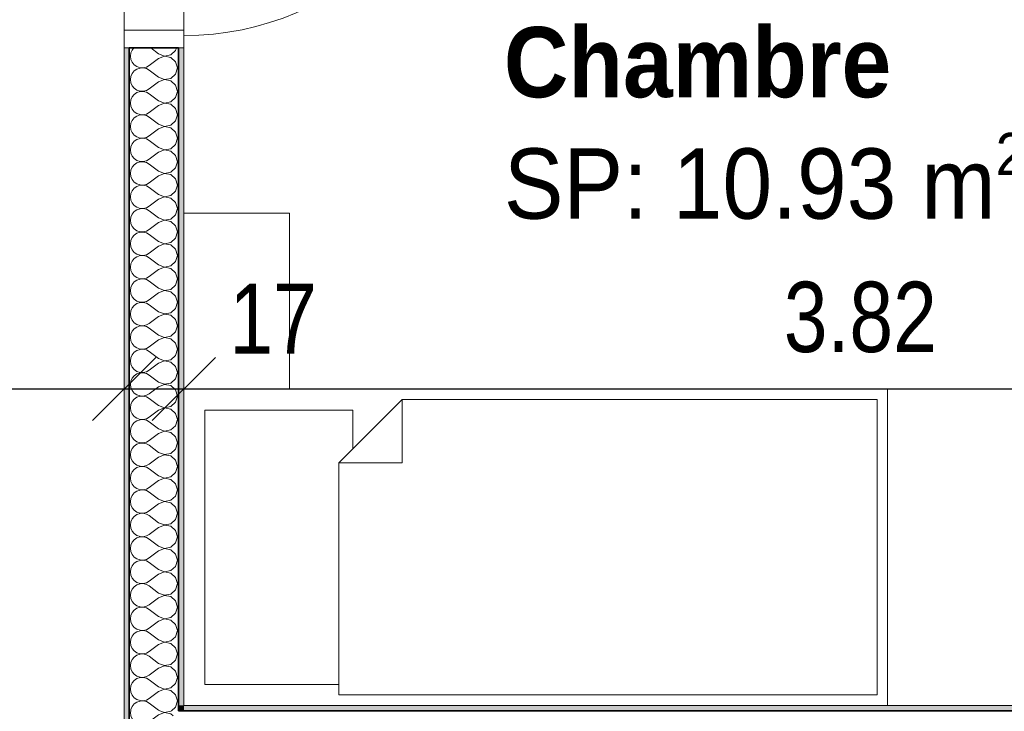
# Model space of a CAD drawing. Header units: centimetres. Extents: x -7.1 to 26.5, y -14.7 to 18.1.
# Tile 124 of 186: x 18.3 to 21.1, y 3.7 to 5.7. Entities that reach past the tile are written whole.
import ezdxf

# ---------------------------------------------------------------- set-up
doc = ezdxf.new("R2010")
doc.units = ezdxf.units.CM
doc.header["$LTSCALE"] = 10
doc.header["$PDMODE"] = 65
doc.linetypes.add('AUSGEZOGEN', pattern=[0])
for name, color, linetype in [('XR$1$010 Portes', 7, 'Continuous'), ('XR$1$015 Murs intérieurs', 7, 'Continuous'), ('XR$1$015 Murs intérieurs – Lignes de séparation des couches', 7, 'Continuous'), ('XR$1$065 Mobilier installé', 7, 'Continuous'), ('XR$1$080 Définition des locaux – Contour', 7, 'Continuous'), ('XR$2$080 Définition des locaux – Texte', 7, 'Continuous'), ('XR$2$105 Cotations100', 7, 'Continuous'), ('XR$3$015 Murs intérieurs – Hachures des composants', 7, 'Continuous')]:
    doc.layers.add(name, color=color, linetype=linetype)
doc.styles.add('ARIAL', font='arial.ttf')
doc.dimstyles.new('DIMSTYLE_3', dxfattribs={"dimtxt": 0.2, "dimasz": 0.3, "dimexe": 0, "dimexo": 0, "dimgap": 0.1, "dimtad": 2, "dimrnd": 0.005, "dimzin": 4, "dimdsep": 46, "dimtxsty": 'ARIAL', "dimblk1": 'ALL_ML_STRICH', "dimblk2": 'ALL_ML_STRICH', "dimsah": 1, "dimcen": 0, "dimclrd": 7, "dimclre": 7, "dimclrt": 7, "dimadec": 0, "dimazin": 0, "dimtfac": 1, "dimtdec": 0, "dimtix": 1, "dimtmove": 2, "dimatfit": 3, "dimfxl": 0, "dimtzin": 0, "dimlwd": 0, "dimlwe": 18, "dimarcsym": 0})
doc.dimstyles.new('DIMSTYLE_7', dxfattribs={"dimtxt": 0.2, "dimasz": 0.3, "dimexe": 0, "dimexo": 0, "dimgap": 0.1, "dimtad": 2, "dimdec": 1, "dimlfac": 100, "dimrnd": 0.5, "dimzin": 4, "dimdsep": 46, "dimtxsty": 'ARIAL', "dimblk1": 'ALL_ML_STRICH', "dimblk2": 'ALL_ML_STRICH', "dimsah": 1, "dimcen": 0, "dimclrd": 7, "dimclre": 7, "dimclrt": 7, "dimadec": 0, "dimazin": 0, "dimtfac": 1, "dimtdec": 0, "dimtix": 1, "dimtmove": 2, "dimatfit": 3, "dimfxl": 0, "dimtvp": 1.2, "dimtzin": 0, "dimlwd": 0, "dimlwe": 18, "dimarcsym": 0})

# ---------------------------------------------------------------- blocks, each defined once
blk = doc.blocks.new('ALL_ML_STRICH')
at = {"color": 0, "linetype": 'ByBlock', "lineweight": -2}
for p, q in [((0, -0.5), (0, 0.5)), ((-0.3, -0.3), (0.3, 0.3)), ((-1, 0), (0.5, 0))]:
    blk.add_line(p, q, dxfattribs=at)
blk = doc.blocks.new('*D177')
at = {"layer": 'DEFPOINTS', "color": 7, "linetype": 'AUSGEZOGEN', "lineweight": 18, "transparency": 16777216}
for p in [(18.6318, 4.7185), (17.5118, 4.6858), (17.5118, 4.6535)]:
    blk.add_point(p, dxfattribs=at)
at = {"layer": 'XR$2$105 Cotations100', "color": 7, "linetype": 'AUSGEZOGEN', "lineweight": -2, "transparency": 16777216}
for p, q in [((17.5118, 4.6535), (17.5118, 4.6535)), ((17.5118, 4.6535), (18.6318, 4.6535)), ((18.6318, 4.6535), (18.6318, 4.6535))]:
    blk.add_line(p, q, dxfattribs=at)
at = {"layer": 'XR$2$105 Cotations100', "color": 7, "linetype": 'AUSGEZOGEN', "lineweight": 18, "transparency": 16777216, "xscale": 0.3, "yscale": 0.3, "zscale": 0.3, "rotation": 180}
blk.add_blockref('ALL_ML_STRICH', (17.5118, 4.6535), dxfattribs=at)
at = {"layer": 'XR$2$105 Cotations100', "color": 7, "linetype": 'AUSGEZOGEN', "lineweight": 18, "transparency": 16777216, "xscale": 0.3, "yscale": 0.3, "zscale": 0.3}
blk.add_blockref('ALL_ML_STRICH', (18.6318, 4.6535), dxfattribs=at)
at = {"layer": 'XR$2$105 Cotations100', "color": 7, "linetype": 'AUSGEZOGEN', "lineweight": 18, "transparency": 16777216, "insert": (18.0841, 4.8535), "char_height": 0.2, "width": 0.64, "attachment_point": 5, "style": 'ARIAL'}
blk.add_mtext('\\W0.80;\\A1;{\\A1;{1.12\\H0.132000;\\S^ ;}}', dxfattribs=at)
blk = doc.blocks.new('*D178')
at = {"layer": 'DEFPOINTS', "color": 7, "linetype": 'AUSGEZOGEN', "lineweight": 18, "transparency": 16777216}
for p in [(18.6318, 4.7185), (18.8018, 4.7185), (18.6318, 4.6535)]:
    blk.add_point(p, dxfattribs=at)
at = {"layer": 'XR$2$105 Cotations100', "color": 7, "linetype": 'AUSGEZOGEN', "lineweight": -2, "transparency": 16777216}
for p, q in [((18.6318, 4.6535), (18.6318, 4.6535)), ((18.6318, 4.6535), (18.8018, 4.6535)), ((18.8018, 4.6535), (18.8018, 4.6535))]:
    blk.add_line(p, q, dxfattribs=at)
at = {"layer": 'XR$2$105 Cotations100', "color": 7, "linetype": 'AUSGEZOGEN', "lineweight": 18, "transparency": 16777216, "xscale": 0.3, "yscale": 0.3, "zscale": 0.3, "rotation": 180}
blk.add_blockref('ALL_ML_STRICH', (18.6318, 4.6535), dxfattribs=at)
at = {"layer": 'XR$2$105 Cotations100', "color": 7, "linetype": 'AUSGEZOGEN', "lineweight": 18, "transparency": 16777216, "xscale": 0.3, "yscale": 0.3, "zscale": 0.3}
blk.add_blockref('ALL_ML_STRICH', (18.8018, 4.6535), dxfattribs=at)
at = {"layer": 'XR$2$105 Cotations100', "color": 7, "linetype": 'AUSGEZOGEN', "lineweight": 18, "transparency": 16777216, "insert": (19.0553, 4.8535), "char_height": 0.2, "width": 0.64, "attachment_point": 5, "style": 'ARIAL'}
blk.add_mtext('\\W0.80;\\A1;{\\A1;{17\\H0.132000;\\S^ ;}}', dxfattribs=at)
blk = doc.blocks.new('*D179')
at = {"layer": 'DEFPOINTS', "color": 7, "linetype": 'AUSGEZOGEN', "lineweight": 18, "transparency": 16777216}
for p in [(18.8018, 4.7185), (22.6218, 4.7185), (18.8018, 4.6535)]:
    blk.add_point(p, dxfattribs=at)
at = {"layer": 'XR$2$105 Cotations100', "color": 7, "linetype": 'AUSGEZOGEN', "lineweight": -2, "transparency": 16777216}
for p, q in [((18.8018, 4.6535), (18.8018, 4.6535)), ((18.8018, 4.6535), (22.6218, 4.6535)), ((22.6218, 4.6535), (22.6218, 4.6535))]:
    blk.add_line(p, q, dxfattribs=at)
at = {"layer": 'XR$2$105 Cotations100', "color": 7, "linetype": 'AUSGEZOGEN', "lineweight": 18, "transparency": 16777216, "xscale": 0.3, "yscale": 0.3, "zscale": 0.3, "rotation": 180}
blk.add_blockref('ALL_ML_STRICH', (18.8018, 4.6535), dxfattribs=at)
at = {"layer": 'XR$2$105 Cotations100', "color": 7, "linetype": 'AUSGEZOGEN', "lineweight": 18, "transparency": 16777216, "xscale": 0.3, "yscale": 0.3, "zscale": 0.3}
blk.add_blockref('ALL_ML_STRICH', (22.6218, 4.6535), dxfattribs=at)
at = {"layer": 'XR$2$105 Cotations100', "color": 7, "linetype": 'AUSGEZOGEN', "lineweight": 18, "transparency": 16777216, "insert": (20.7241, 4.8571), "char_height": 0.2, "width": 0.64, "attachment_point": 5, "style": 'ARIAL'}
blk.add_mtext('\\W0.80;\\A1;{\\A1;{3.82\\H0.132000;\\S^ ;}}', dxfattribs=at)
blk = doc.blocks.new('COMPLEXOBJECT_213')
at = {"layer": 'XR$3$015 Murs intérieurs – Hachures des composants', "color": 8, "linetype": 'AUSGEZOGEN', "lineweight": 13, "transparency": 33554687}
for p, q in [((18.6508, 3.7385), (18.6501, 3.7333)), ((18.6501, 3.7333), (18.6514, 3.7242)), ((18.6514, 3.7242), (18.6551, 3.7158)), ((18.7301, 3.7267), (18.7034, 3.7067)), ((18.7471, 3.7332), (18.7301, 3.7267)), ((18.734, 3.7385), (18.7471, 3.7335)), ((18.7471, 3.7335), (18.765, 3.7369)), ((18.765, 3.7298), (18.7471, 3.7332)), ((18.765, 3.7369), (18.7668, 3.7385)), ((18.7718, 3.7236), (18.765, 3.7298)), ((18.6551, 3.7158), (18.6609, 3.7087)), ((18.6609, 3.7087), (18.6685, 3.7035)), ((18.6685, 3.6965), (18.6609, 3.6913)), ((18.6685, 3.7035), (18.6772, 3.7006)), ((18.6772, 3.6994), (18.6685, 3.6965)), ((18.6772, 3.7006), (18.6864, 3.7001)), ((18.6864, 3.6999), (18.6772, 3.6994)), ((18.6864, 3.7001), (18.6954, 3.7022)), ((18.6954, 3.6978), (18.6864, 3.6999)), ((18.6954, 3.7022), (18.7034, 3.7067)), ((18.7034, 3.6933), (18.6954, 3.6978)), ((18.7252, 3.677), (18.7034, 3.6933)), ((18.6514, 3.6758), (18.6501, 3.6667)), ((18.6501, 3.6667), (18.6514, 3.6576)), ((18.6551, 3.6842), (18.6514, 3.6758)), ((18.6609, 3.6913), (18.6551, 3.6842)), ((18.6514, 3.6576), (18.6551, 3.6491)), ((18.6551, 3.6491), (18.6609, 3.6421)), ((18.6609, 3.6421), (18.6685, 3.6369)), ((18.6551, 3.6175), (18.6514, 3.6091)), ((18.6609, 3.6246), (18.6551, 3.6175)), ((18.6685, 3.6298), (18.6609, 3.6246)), ((18.6685, 3.6369), (18.6772, 3.6339)), ((18.6772, 3.6328), (18.6685, 3.6298)), ((18.6772, 3.6339), (18.6819, 3.6337)), ((18.6812, 3.6329), (18.6772, 3.6328)), ((18.6514, 3.6091), (18.6504, 3.6021))]:
    blk.add_line(p, q, dxfattribs=at)
blk = doc.blocks.new('COMPLEXOBJECT_215')
at = {"layer": 'XR$3$015 Murs intérieurs – Hachures des composants', "color": 8, "linetype": 'AUSGEZOGEN', "lineweight": 13, "transparency": 33554687}
for p, q in [((18.6514, 5.6091), (18.6501, 5.6)), ((18.6501, 5.6), (18.6514, 5.5909)), ((18.6551, 5.6175), (18.6514, 5.6091)), ((18.66, 5.6235), (18.6551, 5.6175)), ((18.7301, 5.6067), (18.7077, 5.6235)), ((18.7301, 5.6067), (18.7471, 5.6001)), ((18.7471, 5.5999), (18.7301, 5.5933)), ((18.7471, 5.6001), (18.765, 5.6035)), ((18.765, 5.5965), (18.7471, 5.5999)), ((18.765, 5.6035), (18.7785, 5.6158)), ((18.7785, 5.5842), (18.765, 5.5965)), ((18.7785, 5.6158), (18.7806, 5.6235)), ((18.6514, 5.5909), (18.6551, 5.5825)), ((18.6551, 5.5825), (18.6609, 5.5754)), ((18.6609, 5.5754), (18.6685, 5.5702)), ((18.6685, 5.5702), (18.6772, 5.5672)), ((18.6864, 5.5668), (18.6954, 5.5689)), ((18.6954, 5.5689), (18.7034, 5.5733)), ((18.7301, 5.5933), (18.7034, 5.5733)), ((18.7834, 5.5667), (18.7785, 5.5842)), ((18.6514, 5.5424), (18.6501, 5.5333)), ((18.6551, 5.5509), (18.6514, 5.5424)), ((18.6609, 5.5579), (18.6551, 5.5509)), ((18.6685, 5.5631), (18.6609, 5.5579)), ((18.6772, 5.5661), (18.6685, 5.5631)), ((18.6772, 5.5672), (18.6864, 5.5668)), ((18.6864, 5.5665), (18.6772, 5.5661)), ((18.6954, 5.5645), (18.6864, 5.5665)), ((18.7034, 5.56), (18.6954, 5.5645)), ((18.7301, 5.54), (18.7034, 5.56)), ((18.7301, 5.54), (18.7471, 5.5335)), ((18.765, 5.5369), (18.7785, 5.5491)), ((18.7785, 5.5491), (18.7834, 5.5667)), ((18.6501, 5.5333), (18.6514, 5.5242)), ((18.6514, 5.5242), (18.6551, 5.5158)), ((18.6551, 5.5158), (18.6609, 5.5087)), ((18.7301, 5.5267), (18.7034, 5.5067)), ((18.7471, 5.5332), (18.7301, 5.5267)), ((18.7471, 5.5335), (18.765, 5.5369)), ((18.765, 5.5298), (18.7471, 5.5332)), ((18.7785, 5.5175), (18.765, 5.5298)), ((18.7834, 5.5), (18.7785, 5.5175)), ((18.6551, 5.4842), (18.6514, 5.4758)), ((18.6609, 5.4913), (18.6551, 5.4842)), ((18.6609, 5.5087), (18.6685, 5.5035)), ((18.6685, 5.4965), (18.6609, 5.4913)), ((18.6685, 5.5035), (18.6772, 5.5006)), ((18.6772, 5.4994), (18.6685, 5.4965)), ((18.6772, 5.5006), (18.6864, 5.5001)), ((18.6864, 5.4999), (18.6772, 5.4994)), ((18.6864, 5.5001), (18.6954, 5.5022)), ((18.6954, 5.4978), (18.6864, 5.4999)), ((18.6954, 5.5022), (18.7034, 5.5067)), ((18.7034, 5.4933), (18.6954, 5.4978)), ((18.7301, 5.4733), (18.7034, 5.4933)), ((18.7785, 5.4825), (18.7834, 5.5)), ((18.6514, 5.4758), (18.6501, 5.4667)), ((18.6501, 5.4667), (18.6514, 5.4576)), ((18.6514, 5.4576), (18.6551, 5.4491)), ((18.7301, 5.46), (18.7034, 5.44)), ((18.7301, 5.4733), (18.7471, 5.4668)), ((18.7471, 5.4665), (18.7301, 5.46)), ((18.7471, 5.4668), (18.765, 5.4702)), ((18.765, 5.4631), (18.7471, 5.4665)), ((18.765, 5.4702), (18.7785, 5.4825)), ((18.7785, 5.4509), (18.765, 5.4631)), ((18.6551, 5.4491), (18.6609, 5.4421)), ((18.6609, 5.4421), (18.6685, 5.4369)), ((18.6685, 5.4298), (18.6609, 5.4246)), ((18.6685, 5.4369), (18.6772, 5.4339)), ((18.6772, 5.4328), (18.6685, 5.4298)), ((18.6772, 5.4339), (18.6864, 5.4335)), ((18.6864, 5.4332), (18.6772, 5.4328)), ((18.6864, 5.4335), (18.6954, 5.4355)), ((18.6954, 5.4311), (18.6864, 5.4332)), ((18.6954, 5.4355), (18.7034, 5.44)), ((18.7034, 5.4267), (18.6954, 5.4311)), ((18.7834, 5.4333), (18.7785, 5.4509)), ((18.7785, 5.4158), (18.7834, 5.4333)), ((18.6514, 5.4091), (18.6501, 5.4)), ((18.6551, 5.4175), (18.6514, 5.4091)), ((18.6609, 5.4246), (18.6551, 5.4175)), ((18.7301, 5.4067), (18.7034, 5.4267)), ((18.7301, 5.4067), (18.7471, 5.4001)), ((18.7471, 5.4001), (18.765, 5.4035)), ((18.765, 5.4035), (18.7785, 5.4158)), ((18.6501, 5.4), (18.6514, 5.3909)), ((18.6514, 5.3909), (18.6551, 5.3825)), ((18.6551, 5.3825), (18.6609, 5.3754)), ((18.6609, 5.3754), (18.6685, 5.3702)), ((18.6954, 5.3689), (18.7034, 5.3733)), ((18.7301, 5.3933), (18.7034, 5.3733)), ((18.7471, 5.3999), (18.7301, 5.3933)), ((18.765, 5.3965), (18.7471, 5.3999)), ((18.7785, 5.3842), (18.765, 5.3965)), ((18.7834, 5.3667), (18.7785, 5.3842)), ((18.6551, 5.3509), (18.6514, 5.3424)), ((18.6609, 5.3579), (18.6551, 5.3509)), ((18.6685, 5.3631), (18.6609, 5.3579)), ((18.6685, 5.3702), (18.6772, 5.3672)), ((18.6772, 5.3661), (18.6685, 5.3631)), ((18.6772, 5.3672), (18.6864, 5.3668)), ((18.6864, 5.3665), (18.6772, 5.3661)), ((18.6864, 5.3668), (18.6954, 5.3689)), ((18.6954, 5.3645), (18.6864, 5.3665)), ((18.7034, 5.36), (18.6954, 5.3645)), ((18.7301, 5.34), (18.7034, 5.36)), ((18.765, 5.3369), (18.7785, 5.3491)), ((18.7785, 5.3491), (18.7834, 5.3667)), ((18.6514, 5.3424), (18.6501, 5.3333)), ((18.6501, 5.3333), (18.6514, 5.3242)), ((18.6514, 5.3242), (18.6551, 5.3158)), ((18.7301, 5.3267), (18.7034, 5.3067)), ((18.7301, 5.34), (18.7471, 5.3335)), ((18.7471, 5.3332), (18.7301, 5.3267)), ((18.7471, 5.3335), (18.765, 5.3369)), ((18.765, 5.3298), (18.7471, 5.3332)), ((18.7785, 5.3175), (18.765, 5.3298)), ((18.7834, 5.3), (18.7785, 5.3175)), ((18.6551, 5.3158), (18.6609, 5.3087)), ((18.6609, 5.2913), (18.6551, 5.2842)), ((18.6609, 5.3087), (18.6685, 5.3035)), ((18.6685, 5.2965), (18.6609, 5.2913)), ((18.6685, 5.3035), (18.6772, 5.3006)), ((18.6772, 5.2994), (18.6685, 5.2965)), ((18.6772, 5.3006), (18.6864, 5.3001)), ((18.6864, 5.2999), (18.6772, 5.2994)), ((18.6864, 5.3001), (18.6954, 5.3022)), ((18.6954, 5.2978), (18.6864, 5.2999)), ((18.6954, 5.3022), (18.7034, 5.3067)), ((18.7034, 5.2933), (18.6954, 5.2978)), ((18.7301, 5.2733), (18.7034, 5.2933)), ((18.7785, 5.2825), (18.7834, 5.3)), ((18.6514, 5.2758), (18.6501, 5.2667)), ((18.6501, 5.2667), (18.6514, 5.2576)), ((18.6551, 5.2842), (18.6514, 5.2758)), ((18.7301, 5.2733), (18.7471, 5.2668)), ((18.7471, 5.2665), (18.7301, 5.26)), ((18.7471, 5.2668), (18.765, 5.2702)), ((18.765, 5.2631), (18.7471, 5.2665)), ((18.765, 5.2702), (18.7785, 5.2825)), ((18.7785, 5.2509), (18.765, 5.2631)), ((18.6514, 5.2576), (18.6551, 5.2491)), ((18.6551, 5.2491), (18.6609, 5.2421)), ((18.6609, 5.2421), (18.6685, 5.2369)), ((18.6685, 5.2369), (18.6772, 5.2339)), ((18.6772, 5.2328), (18.6685, 5.2298)), ((18.6772, 5.2339), (18.6864, 5.2335)), ((18.6864, 5.2332), (18.6772, 5.2328)), ((18.6864, 5.2335), (18.6954, 5.2355)), ((18.6954, 5.2311), (18.6864, 5.2332)), ((18.6954, 5.2355), (18.7034, 5.24)), ((18.7301, 5.26), (18.7034, 5.24)), ((18.7834, 5.2333), (18.7785, 5.2509)), ((18.7785, 5.2158), (18.7834, 5.2333)), ((18.6514, 5.2091), (18.6501, 5.2)), ((18.6551, 5.2175), (18.6514, 5.2091)), ((18.6609, 5.2246), (18.6551, 5.2175)), ((18.6685, 5.2298), (18.6609, 5.2246)), ((18.7034, 5.2267), (18.6954, 5.2311)), ((18.7301, 5.2067), (18.7034, 5.2267)), ((18.7301, 5.2067), (18.7471, 5.2001)), ((18.765, 5.2035), (18.7785, 5.2158)), ((18.6501, 5.2), (18.6514, 5.1909)), ((18.6514, 5.1909), (18.6551, 5.1825)), ((18.6551, 5.1825), (18.6609, 5.1754)), ((18.7301, 5.1933), (18.7034, 5.1733)), ((18.7471, 5.1999), (18.7301, 5.1933)), ((18.7471, 5.2001), (18.765, 5.2035)), ((18.765, 5.1965), (18.7471, 5.1999)), ((18.7785, 5.1842), (18.765, 5.1965)), ((18.7834, 5.1667), (18.7785, 5.1842)), ((18.6551, 5.1509), (18.6514, 5.1424)), ((18.6609, 5.1579), (18.6551, 5.1509)), ((18.6609, 5.1754), (18.6685, 5.1702)), ((18.6685, 5.1631), (18.6609, 5.1579)), ((18.6685, 5.1702), (18.6772, 5.1672)), ((18.6772, 5.1661), (18.6685, 5.1631)), ((18.6772, 5.1672), (18.6864, 5.1668)), ((18.6864, 5.1665), (18.6772, 5.1661)), ((18.6864, 5.1668), (18.6954, 5.1689)), ((18.6954, 5.1645), (18.6864, 5.1665)), ((18.6954, 5.1689), (18.7034, 5.1733)), ((18.7034, 5.16), (18.6954, 5.1645)), ((18.7301, 5.14), (18.7034, 5.16)), ((18.765, 5.1369), (18.7785, 5.1491)), ((18.7785, 5.1491), (18.7834, 5.1667)), ((18.6514, 5.1424), (18.6501, 5.1333)), ((18.6501, 5.1333), (18.6514, 5.1242)), ((18.6514, 5.1242), (18.6551, 5.1158)), ((18.7301, 5.1267), (18.7034, 5.1067)), ((18.7301, 5.14), (18.7471, 5.1335)), ((18.7471, 5.1332), (18.7301, 5.1267)), ((18.7471, 5.1335), (18.765, 5.1369)), ((18.765, 5.1298), (18.7471, 5.1332)), ((18.7785, 5.1175), (18.765, 5.1298)), ((18.6551, 5.1158), (18.6609, 5.1087)), ((18.6609, 5.1087), (18.6685, 5.1035)), ((18.6685, 5.0965), (18.6609, 5.0913)), ((18.6685, 5.1035), (18.6772, 5.1006)), ((18.6772, 5.0994), (18.6685, 5.0965)), ((18.6772, 5.1006), (18.6864, 5.1001)), ((18.6864, 5.0999), (18.6772, 5.0994)), ((18.6864, 5.1001), (18.6954, 5.1022)), ((18.6954, 5.0978), (18.6864, 5.0999)), ((18.6954, 5.1022), (18.7034, 5.1067)), ((18.7034, 5.0933), (18.6954, 5.0978)), ((18.7301, 5.0733), (18.7034, 5.0933)), ((18.7834, 5.1), (18.7785, 5.1175)), ((18.7785, 5.0825), (18.7834, 5.1)), ((18.6514, 5.0758), (18.6501, 5.0667)), ((18.6501, 5.0667), (18.6514, 5.0576)), ((18.6551, 5.0842), (18.6514, 5.0758)), ((18.6609, 5.0913), (18.6551, 5.0842)), ((18.7301, 5.0733), (18.7471, 5.0668)), ((18.7471, 5.0665), (18.7301, 5.06)), ((18.7471, 5.0668), (18.765, 5.0702)), ((18.765, 5.0631), (18.7471, 5.0665)), ((18.765, 5.0702), (18.7785, 5.0825)), ((18.6514, 5.0576), (18.6551, 5.0491)), ((18.6551, 5.0491), (18.6609, 5.0421)), ((18.6609, 5.0421), (18.6685, 5.0369)), ((18.6685, 5.0369), (18.6772, 5.0339)), ((18.6954, 5.0355), (18.7034, 5.04)), ((18.7301, 5.06), (18.7034, 5.04)), ((18.7785, 5.0509), (18.765, 5.0631)), ((18.7834, 5.0333), (18.7785, 5.0509)), ((18.6514, 5.0091), (18.6501, 5)), ((18.6551, 5.0175), (18.6514, 5.0091)), ((18.6609, 5.0246), (18.6551, 5.0175)), ((18.6685, 5.0298), (18.6609, 5.0246)), ((18.6772, 5.0328), (18.6685, 5.0298)), ((18.6772, 5.0339), (18.6864, 5.0335)), ((18.6864, 5.0332), (18.6772, 5.0328)), ((18.6864, 5.0335), (18.6954, 5.0355)), ((18.6954, 5.0311), (18.6864, 5.0332)), ((18.7034, 5.0267), (18.6954, 5.0311)), ((18.7301, 5.0067), (18.7034, 5.0267)), ((18.765, 5.0035), (18.7785, 5.0158)), ((18.7785, 5.0158), (18.7834, 5.0333)), ((18.6501, 5), (18.6514, 4.9909)), ((18.6514, 4.9909), (18.6551, 4.9825)), ((18.6551, 4.9825), (18.6609, 4.9754)), ((18.7301, 4.9933), (18.7034, 4.9733)), ((18.7301, 5.0067), (18.7471, 5.0001)), ((18.7471, 4.9999), (18.7301, 4.9933)), ((18.7471, 5.0001), (18.765, 5.0035)), ((18.765, 4.9965), (18.7471, 4.9999)), ((18.7785, 4.9842), (18.765, 4.9965)), ((18.7834, 4.9667), (18.7785, 4.9842)), ((18.6609, 4.9579), (18.6551, 4.9509)), ((18.6609, 4.9754), (18.6685, 4.9702)), ((18.6685, 4.9631), (18.6609, 4.9579)), ((18.6685, 4.9702), (18.6772, 4.9672)), ((18.6772, 4.9661), (18.6685, 4.9631)), ((18.6772, 4.9672), (18.6864, 4.9668)), ((18.6864, 4.9665), (18.6772, 4.9661)), ((18.6864, 4.9668), (18.6954, 4.9689)), ((18.6954, 4.9645), (18.6864, 4.9665)), ((18.6954, 4.9689), (18.7034, 4.9733)), ((18.7034, 4.96), (18.6954, 4.9645)), ((18.7301, 4.94), (18.7034, 4.96)), ((18.7785, 4.9491), (18.7834, 4.9667)), ((18.6514, 4.9424), (18.6501, 4.9333)), ((18.6501, 4.9333), (18.6514, 4.9242)), ((18.6551, 4.9509), (18.6514, 4.9424)), ((18.7301, 4.9267), (18.7034, 4.9067)), ((18.7301, 4.94), (18.7471, 4.9335)), ((18.7471, 4.9332), (18.7301, 4.9267)), ((18.7471, 4.9335), (18.765, 4.9369)), ((18.765, 4.9298), (18.7471, 4.9332)), ((18.765, 4.9369), (18.7785, 4.9491)), ((18.7785, 4.9175), (18.765, 4.9298)), ((18.6514, 4.9242), (18.6551, 4.9158)), ((18.6551, 4.9158), (18.6609, 4.9087)), ((18.6609, 4.9087), (18.6685, 4.9035)), ((18.6685, 4.8965), (18.6609, 4.8913)), ((18.6685, 4.9035), (18.6772, 4.9006)), ((18.6772, 4.8994), (18.6685, 4.8965)), ((18.6772, 4.9006), (18.6864, 4.9001)), ((18.6864, 4.8999), (18.6772, 4.8994)), ((18.6864, 4.9001), (18.6954, 4.9022)), ((18.6954, 4.8978), (18.6864, 4.8999)), ((18.6954, 4.9022), (18.7034, 4.9067)), ((18.7034, 4.8933), (18.6954, 4.8978)), ((18.7834, 4.9), (18.7785, 4.9175)), ((18.7785, 4.8825), (18.7834, 4.9)), ((18.6514, 4.8758), (18.6501, 4.8667)), ((18.6551, 4.8842), (18.6514, 4.8758)), ((18.6609, 4.8913), (18.6551, 4.8842)), ((18.7301, 4.8733), (18.7034, 4.8933)), ((18.7301, 4.8733), (18.7471, 4.8668)), ((18.7471, 4.8668), (18.765, 4.8702)), ((18.765, 4.8702), (18.7785, 4.8825)), ((18.6501, 4.8667), (18.6514, 4.8576)), ((18.6514, 4.8576), (18.6551, 4.8491)), ((18.6551, 4.8491), (18.6609, 4.8421)), ((18.6609, 4.8421), (18.6685, 4.8369)), ((18.7301, 4.86), (18.7034, 4.84)), ((18.7471, 4.8665), (18.7301, 4.86)), ((18.765, 4.8631), (18.7471, 4.8665)), ((18.7785, 4.8509), (18.765, 4.8631)), ((18.7834, 4.8333), (18.7785, 4.8509)), ((18.6551, 4.8175), (18.6514, 4.8091)), ((18.6609, 4.8246), (18.6551, 4.8175)), ((18.6685, 4.8298), (18.6609, 4.8246)), ((18.6685, 4.8369), (18.6772, 4.8339)), ((18.6772, 4.8328), (18.6685, 4.8298)), ((18.6772, 4.8339), (18.6864, 4.8335)), ((18.6864, 4.8332), (18.6772, 4.8328)), ((18.6864, 4.8335), (18.6954, 4.8355)), ((18.6954, 4.8311), (18.6864, 4.8332)), ((18.6954, 4.8355), (18.7034, 4.84)), ((18.7034, 4.8267), (18.6954, 4.8311)), ((18.7301, 4.8067), (18.7034, 4.8267)), ((18.765, 4.8035), (18.7785, 4.8158)), ((18.7785, 4.8158), (18.7834, 4.8333)), ((18.6514, 4.8091), (18.6501, 4.8)), ((18.6501, 4.8), (18.6514, 4.7909)), ((18.6514, 4.7909), (18.6551, 4.7825)), ((18.7301, 4.7933), (18.7034, 4.7733)), ((18.7301, 4.8067), (18.7471, 4.8001)), ((18.7471, 4.7999), (18.7301, 4.7933)), ((18.7471, 4.8001), (18.765, 4.8035)), ((18.765, 4.7965), (18.7471, 4.7999)), ((18.7785, 4.7842), (18.765, 4.7965)), ((18.6551, 4.7825), (18.6609, 4.7754)), ((18.6609, 4.7579), (18.6551, 4.7509)), ((18.6609, 4.7754), (18.6685, 4.7702)), ((18.6685, 4.7631), (18.6609, 4.7579)), ((18.6685, 4.7702), (18.6772, 4.7672)), ((18.6772, 4.7661), (18.6685, 4.7631)), ((18.6772, 4.7672), (18.6864, 4.7668)), ((18.6864, 4.7665), (18.6772, 4.7661)), ((18.6864, 4.7668), (18.6954, 4.7689)), ((18.6954, 4.7645), (18.6864, 4.7665)), ((18.6954, 4.7689), (18.7034, 4.7733)), ((18.7034, 4.76), (18.6954, 4.7645)), ((18.7301, 4.74), (18.7034, 4.76)), ((18.7834, 4.7667), (18.7785, 4.7842)), ((18.7785, 4.7491), (18.7834, 4.7667)), ((18.6514, 4.7424), (18.6501, 4.7333)), ((18.6501, 4.7333), (18.6514, 4.7242)), ((18.6551, 4.7509), (18.6514, 4.7424)), ((18.7301, 4.74), (18.7471, 4.7335)), ((18.7471, 4.7332), (18.7301, 4.7267)), ((18.7471, 4.7335), (18.765, 4.7369)), ((18.765, 4.7298), (18.7471, 4.7332)), ((18.765, 4.7369), (18.7785, 4.7491)), ((18.7785, 4.7175), (18.765, 4.7298)), ((18.6514, 4.7242), (18.6551, 4.7158)), ((18.6551, 4.7158), (18.6609, 4.7087)), ((18.6609, 4.7087), (18.6685, 4.7035)), ((18.6685, 4.7035), (18.6772, 4.7006)), ((18.6772, 4.7006), (18.6864, 4.7001)), ((18.6864, 4.7001), (18.6954, 4.7022)), ((18.6954, 4.7022), (18.7034, 4.7067)), ((18.7301, 4.7267), (18.7034, 4.7067)), ((18.7834, 4.7), (18.7785, 4.7175)), ((18.6514, 4.6758), (18.6501, 4.6667)), ((18.6551, 4.6842), (18.6514, 4.6758)), ((18.6609, 4.6913), (18.6551, 4.6842)), ((18.6685, 4.6965), (18.6609, 4.6913)), ((18.6772, 4.6994), (18.6685, 4.6965)), ((18.6864, 4.6999), (18.6772, 4.6994)), ((18.6954, 4.6978), (18.6864, 4.6999)), ((18.7034, 4.6933), (18.6954, 4.6978)), ((18.7301, 4.6733), (18.7034, 4.6933)), ((18.7301, 4.6733), (18.7471, 4.6668)), ((18.765, 4.6702), (18.7785, 4.6825)), ((18.7785, 4.6825), (18.7834, 4.7)), ((18.6501, 4.6667), (18.6514, 4.6576)), ((18.6514, 4.6576), (18.6551, 4.6491)), ((18.6551, 4.6491), (18.6609, 4.6421)), ((18.7301, 4.66), (18.7034, 4.64)), ((18.7471, 4.6665), (18.7301, 4.66)), ((18.7471, 4.6668), (18.765, 4.6702)), ((18.765, 4.6631), (18.7471, 4.6665)), ((18.7785, 4.6509), (18.765, 4.6631)), ((18.7834, 4.6333), (18.7785, 4.6509)), ((18.6551, 4.6175), (18.6514, 4.6091)), ((18.6609, 4.6246), (18.6551, 4.6175)), ((18.6609, 4.6421), (18.6685, 4.6369)), ((18.6685, 4.6298), (18.6609, 4.6246)), ((18.6685, 4.6369), (18.6772, 4.6339)), ((18.6772, 4.6328), (18.6685, 4.6298)), ((18.6772, 4.6339), (18.6864, 4.6335)), ((18.6864, 4.6332), (18.6772, 4.6328)), ((18.6864, 4.6335), (18.6954, 4.6355)), ((18.6954, 4.6311), (18.6864, 4.6332)), ((18.6954, 4.6355), (18.7034, 4.64)), ((18.7034, 4.6267), (18.6954, 4.6311)), ((18.7301, 4.6067), (18.7034, 4.6267)), ((18.7785, 4.6158), (18.7834, 4.6333)), ((18.6514, 4.6091), (18.6501, 4.6)), ((18.6501, 4.6), (18.6514, 4.5909)), ((18.6514, 4.5909), (18.6551, 4.5825)), ((18.7301, 4.5933), (18.7034, 4.5733)), ((18.7301, 4.6067), (18.7471, 4.6001)), ((18.7471, 4.5999), (18.7301, 4.5933)), ((18.7471, 4.6001), (18.765, 4.6035)), ((18.765, 4.5965), (18.7471, 4.5999)), ((18.765, 4.6035), (18.7785, 4.6158)), ((18.7785, 4.5842), (18.765, 4.5965)), ((18.6551, 4.5825), (18.6609, 4.5754)), ((18.6609, 4.5754), (18.6685, 4.5702)), ((18.6685, 4.5631), (18.6609, 4.5579)), ((18.6685, 4.5702), (18.6772, 4.5672)), ((18.6772, 4.5661), (18.6685, 4.5631)), ((18.6772, 4.5672), (18.6864, 4.5668)), ((18.6864, 4.5665), (18.6772, 4.5661)), ((18.6864, 4.5668), (18.6954, 4.5689)), ((18.6954, 4.5645), (18.6864, 4.5665)), ((18.6954, 4.5689), (18.7034, 4.5733)), ((18.7034, 4.56), (18.6954, 4.5645)), ((18.7834, 4.5667), (18.7785, 4.5842)), ((18.7785, 4.5491), (18.7834, 4.5667)), ((18.6514, 4.5424), (18.6501, 4.5333)), ((18.6501, 4.5333), (18.6514, 4.5242)), ((18.6551, 4.5509), (18.6514, 4.5424)), ((18.6609, 4.5579), (18.6551, 4.5509)), ((18.7301, 4.54), (18.7034, 4.56)), ((18.7301, 4.54), (18.7471, 4.5335)), ((18.7471, 4.5332), (18.7301, 4.5267)), ((18.7471, 4.5335), (18.765, 4.5369)), ((18.765, 4.5298), (18.7471, 4.5332)), ((18.765, 4.5369), (18.7785, 4.5491)), ((18.6514, 4.5242), (18.6551, 4.5158)), ((18.6551, 4.5158), (18.6609, 4.5087)), ((18.6609, 4.5087), (18.6685, 4.5035)), ((18.6954, 4.5022), (18.7034, 4.5067)), ((18.7301, 4.5267), (18.7034, 4.5067)), ((18.7785, 4.5175), (18.765, 4.5298)), ((18.7834, 4.5), (18.7785, 4.5175)), ((18.6551, 4.4842), (18.6514, 4.4758)), ((18.6609, 4.4913), (18.6551, 4.4842)), ((18.6685, 4.4965), (18.6609, 4.4913)), ((18.6685, 4.5035), (18.6772, 4.5006)), ((18.6772, 4.4994), (18.6685, 4.4965)), ((18.6772, 4.5006), (18.6864, 4.5001)), ((18.6864, 4.4999), (18.6772, 4.4994)), ((18.6864, 4.5001), (18.6954, 4.5022)), ((18.6954, 4.4978), (18.6864, 4.4999)), ((18.7034, 4.4933), (18.6954, 4.4978)), ((18.7301, 4.4733), (18.7034, 4.4933)), ((18.765, 4.4702), (18.7785, 4.4825)), ((18.7785, 4.4825), (18.7834, 4.5)), ((18.6514, 4.4758), (18.6501, 4.4667)), ((18.6501, 4.4667), (18.6514, 4.4576)), ((18.6514, 4.4576), (18.6551, 4.4491)), ((18.6551, 4.4491), (18.6609, 4.4421)), ((18.7301, 4.46), (18.7034, 4.44)), ((18.7301, 4.4733), (18.7471, 4.4668)), ((18.7471, 4.4665), (18.7301, 4.46)), ((18.7471, 4.4668), (18.765, 4.4702)), ((18.765, 4.4631), (18.7471, 4.4665)), ((18.7785, 4.4509), (18.765, 4.4631)), ((18.7834, 4.4333), (18.7785, 4.4509)), ((18.6609, 4.4246), (18.6551, 4.4175)), ((18.6609, 4.4421), (18.6685, 4.4369)), ((18.6685, 4.4298), (18.6609, 4.4246)), ((18.6685, 4.4369), (18.6772, 4.4339)), ((18.6772, 4.4328), (18.6685, 4.4298)), ((18.6772, 4.4339), (18.6864, 4.4335)), ((18.6864, 4.4332), (18.6772, 4.4328)), ((18.6864, 4.4335), (18.6954, 4.4355)), ((18.6954, 4.4311), (18.6864, 4.4332)), ((18.6954, 4.4355), (18.7034, 4.44)), ((18.7034, 4.4267), (18.6954, 4.4311)), ((18.7301, 4.4067), (18.7034, 4.4267)), ((18.7785, 4.4158), (18.7834, 4.4333)), ((18.6514, 4.4091), (18.6501, 4.4)), ((18.6501, 4.4), (18.6514, 4.3909)), ((18.6551, 4.4175), (18.6514, 4.4091)), ((18.7301, 4.3933), (18.7034, 4.3733)), ((18.7301, 4.4067), (18.7471, 4.4001)), ((18.7471, 4.3999), (18.7301, 4.3933)), ((18.7471, 4.4001), (18.765, 4.4035)), ((18.765, 4.3965), (18.7471, 4.3999)), ((18.765, 4.4035), (18.7785, 4.4158)), ((18.7785, 4.3842), (18.765, 4.3965)), ((18.6514, 4.3909), (18.6551, 4.3825)), ((18.6551, 4.3825), (18.6609, 4.3754)), ((18.6609, 4.3754), (18.6685, 4.3702)), ((18.6685, 4.3702), (18.6772, 4.3672)), ((18.6772, 4.3661), (18.6685, 4.3631)), ((18.6772, 4.3672), (18.6864, 4.3668)), ((18.6864, 4.3665), (18.6772, 4.3661)), ((18.6864, 4.3668), (18.6954, 4.3689)), ((18.6954, 4.3645), (18.6864, 4.3665)), ((18.6954, 4.3689), (18.7034, 4.3733)), ((18.7834, 4.3667), (18.7785, 4.3842)), ((18.7785, 4.3491), (18.7834, 4.3667)), ((18.6514, 4.3424), (18.6501, 4.3333)), ((18.6551, 4.3509), (18.6514, 4.3424)), ((18.6609, 4.3579), (18.6551, 4.3509)), ((18.6685, 4.3631), (18.6609, 4.3579)), ((18.7034, 4.36), (18.6954, 4.3645)), ((18.7301, 4.34), (18.7034, 4.36)), ((18.7301, 4.34), (18.7471, 4.3335)), ((18.7471, 4.3335), (18.765, 4.3369)), ((18.765, 4.3369), (18.7785, 4.3491)), ((18.6501, 4.3333), (18.6514, 4.3242)), ((18.6514, 4.3242), (18.6551, 4.3158)), ((18.6551, 4.3158), (18.6609, 4.3087)), ((18.7301, 4.3267), (18.7034, 4.3067)), ((18.7471, 4.3332), (18.7301, 4.3267)), ((18.765, 4.3298), (18.7471, 4.3332)), ((18.7785, 4.3175), (18.765, 4.3298)), ((18.7834, 4.3), (18.7785, 4.3175)), ((18.6551, 4.2842), (18.6514, 4.2758)), ((18.6609, 4.2913), (18.6551, 4.2842)), ((18.6609, 4.3087), (18.6685, 4.3035)), ((18.6685, 4.2965), (18.6609, 4.2913)), ((18.6685, 4.3035), (18.6772, 4.3006)), ((18.6772, 4.2994), (18.6685, 4.2965)), ((18.6772, 4.3006), (18.6864, 4.3001)), ((18.6864, 4.2999), (18.6772, 4.2994)), ((18.6864, 4.3001), (18.6954, 4.3022)), ((18.6954, 4.2978), (18.6864, 4.2999)), ((18.6954, 4.3022), (18.7034, 4.3067)), ((18.7034, 4.2933), (18.6954, 4.2978)), ((18.7301, 4.2733), (18.7034, 4.2933)), ((18.765, 4.2702), (18.7785, 4.2825)), ((18.7785, 4.2825), (18.7834, 4.3)), ((18.6514, 4.2758), (18.6501, 4.2667)), ((18.6501, 4.2667), (18.6514, 4.2576)), ((18.6514, 4.2576), (18.6551, 4.2491)), ((18.7301, 4.26), (18.7034, 4.24)), ((18.7301, 4.2733), (18.7471, 4.2668)), ((18.7471, 4.2665), (18.7301, 4.26)), ((18.7471, 4.2668), (18.765, 4.2702)), ((18.765, 4.2631), (18.7471, 4.2665)), ((18.7785, 4.2509), (18.765, 4.2631)), ((18.6551, 4.2491), (18.6609, 4.2421)), ((18.6609, 4.2421), (18.6685, 4.2369)), ((18.6685, 4.2298), (18.6609, 4.2246)), ((18.6685, 4.2369), (18.6772, 4.2339)), ((18.6772, 4.2328), (18.6685, 4.2298)), ((18.6772, 4.2339), (18.6864, 4.2335)), ((18.6864, 4.2332), (18.6772, 4.2328)), ((18.6864, 4.2335), (18.6954, 4.2355)), ((18.6954, 4.2311), (18.6864, 4.2332)), ((18.6954, 4.2355), (18.7034, 4.24)), ((18.7034, 4.2267), (18.6954, 4.2311)), ((18.7301, 4.2067), (18.7034, 4.2267)), ((18.7834, 4.2333), (18.7785, 4.2509)), ((18.7785, 4.2158), (18.7834, 4.2333)), ((18.6514, 4.2091), (18.6501, 4.2)), ((18.6501, 4.2), (18.6514, 4.1909)), ((18.6551, 4.2175), (18.6514, 4.2091)), ((18.6609, 4.2246), (18.6551, 4.2175)), ((18.7301, 4.2067), (18.7471, 4.2001)), ((18.7471, 4.1999), (18.7301, 4.1933)), ((18.7471, 4.2001), (18.765, 4.2035)), ((18.765, 4.1965), (18.7471, 4.1999)), ((18.765, 4.2035), (18.7785, 4.2158)), ((18.6514, 4.1909), (18.6551, 4.1825)), ((18.6551, 4.1825), (18.6609, 4.1754)), ((18.6609, 4.1754), (18.6685, 4.1702)), ((18.6685, 4.1702), (18.6772, 4.1672)), ((18.6954, 4.1689), (18.7034, 4.1733)), ((18.7301, 4.1933), (18.7034, 4.1733)), ((18.7785, 4.1842), (18.765, 4.1965)), ((18.7834, 4.1667), (18.7785, 4.1842)), ((18.6514, 4.1424), (18.6501, 4.1333)), ((18.6551, 4.1509), (18.6514, 4.1424)), ((18.6609, 4.1579), (18.6551, 4.1509)), ((18.6685, 4.1631), (18.6609, 4.1579)), ((18.6772, 4.1661), (18.6685, 4.1631)), ((18.6772, 4.1672), (18.6864, 4.1668)), ((18.6864, 4.1665), (18.6772, 4.1661)), ((18.6864, 4.1668), (18.6954, 4.1689)), ((18.6954, 4.1645), (18.6864, 4.1665)), ((18.7034, 4.16), (18.6954, 4.1645)), ((18.7301, 4.14), (18.7034, 4.16)), ((18.765, 4.1369), (18.7785, 4.1491)), ((18.7785, 4.1491), (18.7834, 4.1667)), ((18.6501, 4.1333), (18.6514, 4.1242)), ((18.6514, 4.1242), (18.6551, 4.1158)), ((18.6551, 4.1158), (18.6609, 4.1087)), ((18.7301, 4.1267), (18.7034, 4.1067)), ((18.7301, 4.14), (18.7471, 4.1335)), ((18.7471, 4.1332), (18.7301, 4.1267)), ((18.7471, 4.1335), (18.765, 4.1369)), ((18.765, 4.1298), (18.7471, 4.1332)), ((18.7785, 4.1175), (18.765, 4.1298)), ((18.7834, 4.1), (18.7785, 4.1175)), ((18.6609, 4.0913), (18.6551, 4.0842)), ((18.6609, 4.1087), (18.6685, 4.1035)), ((18.6685, 4.0965), (18.6609, 4.0913)), ((18.6685, 4.1035), (18.6772, 4.1006)), ((18.6772, 4.0994), (18.6685, 4.0965)), ((18.6772, 4.1006), (18.6864, 4.1001)), ((18.6864, 4.0999), (18.6772, 4.0994)), ((18.6864, 4.1001), (18.6954, 4.1022)), ((18.6954, 4.0978), (18.6864, 4.0999)), ((18.6954, 4.1022), (18.7034, 4.1067)), ((18.7034, 4.0933), (18.6954, 4.0978)), ((18.7301, 4.0733), (18.7034, 4.0933)), ((18.7785, 4.0825), (18.7834, 4.1)), ((18.6514, 4.0758), (18.6501, 4.0667)), ((18.6501, 4.0667), (18.6514, 4.0576)), ((18.6551, 4.0842), (18.6514, 4.0758)), ((18.6514, 4.0576), (18.6551, 4.0491)), ((18.7301, 4.06), (18.7034, 4.04)), ((18.7301, 4.0733), (18.7471, 4.0668)), ((18.7471, 4.0665), (18.7301, 4.06)), ((18.7471, 4.0668), (18.765, 4.0702)), ((18.765, 4.0631), (18.7471, 4.0665)), ((18.765, 4.0702), (18.7785, 4.0825)), ((18.7785, 4.0509), (18.765, 4.0631)), ((18.6551, 4.0491), (18.6609, 4.0421)), ((18.6609, 4.0421), (18.6685, 4.0369)), ((18.6685, 4.0298), (18.6609, 4.0246)), ((18.6685, 4.0369), (18.6772, 4.0339)), ((18.6772, 4.0328), (18.6685, 4.0298)), ((18.6772, 4.0339), (18.6864, 4.0335)), ((18.6864, 4.0332), (18.6772, 4.0328)), ((18.6864, 4.0335), (18.6954, 4.0355)), ((18.6954, 4.0311), (18.6864, 4.0332)), ((18.6954, 4.0355), (18.7034, 4.04)), ((18.7034, 4.0267), (18.6954, 4.0311)), ((18.7834, 4.0333), (18.7785, 4.0509)), ((18.7785, 4.0158), (18.7834, 4.0333)), ((18.6514, 4.0091), (18.6501, 4)), ((18.6551, 4.0175), (18.6514, 4.0091)), ((18.6609, 4.0246), (18.6551, 4.0175)), ((18.7301, 4.0067), (18.7034, 4.0267)), ((18.7301, 4.0067), (18.7471, 4.0001)), ((18.7471, 4.0001), (18.765, 4.0035)), ((18.765, 4.0035), (18.7785, 4.0158)), ((18.6501, 4), (18.6514, 3.9909)), ((18.6514, 3.9909), (18.6551, 3.9825)), ((18.6551, 3.9825), (18.6609, 3.9754)), ((18.6609, 3.9754), (18.6685, 3.9702)), ((18.6954, 3.9689), (18.7034, 3.9733)), ((18.7301, 3.9933), (18.7034, 3.9733)), ((18.7471, 3.9999), (18.7301, 3.9933)), ((18.765, 3.9965), (18.7471, 3.9999)), ((18.7785, 3.9842), (18.765, 3.9965)), ((18.7834, 3.9667), (18.7785, 3.9842)), ((18.6551, 3.9509), (18.6514, 3.9424)), ((18.6609, 3.9579), (18.6551, 3.9509)), ((18.6685, 3.9631), (18.6609, 3.9579)), ((18.6685, 3.9702), (18.6772, 3.9672)), ((18.6772, 3.9661), (18.6685, 3.9631)), ((18.6772, 3.9672), (18.6864, 3.9668)), ((18.6864, 3.9665), (18.6772, 3.9661)), ((18.6864, 3.9668), (18.6954, 3.9689)), ((18.6954, 3.9645), (18.6864, 3.9665)), ((18.7034, 3.96), (18.6954, 3.9645)), ((18.7301, 3.94), (18.7034, 3.96)), ((18.765, 3.9369), (18.7785, 3.9491)), ((18.7785, 3.9491), (18.7834, 3.9667)), ((18.6514, 3.9424), (18.6501, 3.9333)), ((18.6501, 3.9333), (18.6514, 3.9242)), ((18.6514, 3.9242), (18.6551, 3.9158)), ((18.7301, 3.9267), (18.7034, 3.9067)), ((18.7301, 3.94), (18.7471, 3.9335)), ((18.7471, 3.9332), (18.7301, 3.9267)), ((18.7471, 3.9335), (18.765, 3.9369)), ((18.765, 3.9298), (18.7471, 3.9332)), ((18.7785, 3.9175), (18.765, 3.9298)), ((18.7834, 3.9), (18.7785, 3.9175)), ((18.6551, 3.9158), (18.6609, 3.9087)), ((18.6609, 3.8913), (18.6551, 3.8842)), ((18.6609, 3.9087), (18.6685, 3.9035)), ((18.6685, 3.8965), (18.6609, 3.8913)), ((18.6685, 3.9035), (18.6772, 3.9006)), ((18.6772, 3.8994), (18.6685, 3.8965)), ((18.6772, 3.9006), (18.6864, 3.9001)), ((18.6864, 3.8999), (18.6772, 3.8994)), ((18.6864, 3.9001), (18.6954, 3.9022)), ((18.6954, 3.8978), (18.6864, 3.8999)), ((18.6954, 3.9022), (18.7034, 3.9067)), ((18.7034, 3.8933), (18.6954, 3.8978)), ((18.7301, 3.8733), (18.7034, 3.8933)), ((18.7785, 3.8825), (18.7834, 3.9)), ((18.6514, 3.8758), (18.6501, 3.8667)), ((18.6501, 3.8667), (18.6514, 3.8576)), ((18.6551, 3.8842), (18.6514, 3.8758)), ((18.7301, 3.8733), (18.7471, 3.8668)), ((18.7471, 3.8665), (18.7301, 3.86)), ((18.7471, 3.8668), (18.765, 3.8702)), ((18.765, 3.8631), (18.7471, 3.8665)), ((18.765, 3.8702), (18.7785, 3.8825)), ((18.7785, 3.8509), (18.765, 3.8631)), ((18.6514, 3.8576), (18.6551, 3.8491)), ((18.6551, 3.8491), (18.6609, 3.8421)), ((18.6609, 3.8421), (18.6685, 3.8369)), ((18.6685, 3.8369), (18.6772, 3.8339)), ((18.6772, 3.8339), (18.6864, 3.8335)), ((18.6864, 3.8332), (18.6772, 3.8328)), ((18.6864, 3.8335), (18.6954, 3.8355)), ((18.6954, 3.8311), (18.6864, 3.8332)), ((18.6954, 3.8355), (18.7034, 3.84)), ((18.7301, 3.86), (18.7034, 3.84)), ((18.7834, 3.8333), (18.7785, 3.8509)), ((18.7785, 3.8158), (18.7834, 3.8333)), ((18.6514, 3.8091), (18.6501, 3.8)), ((18.6551, 3.8175), (18.6514, 3.8091)), ((18.6609, 3.8246), (18.6551, 3.8175)), ((18.6685, 3.8298), (18.6609, 3.8246)), ((18.6772, 3.8328), (18.6685, 3.8298)), ((18.7034, 3.8267), (18.6954, 3.8311)), ((18.7301, 3.8067), (18.7034, 3.8267)), ((18.7301, 3.8067), (18.7471, 3.8001)), ((18.765, 3.8035), (18.7785, 3.8158)), ((18.6501, 3.8), (18.6514, 3.7909)), ((18.6514, 3.7909), (18.6551, 3.7825)), ((18.6551, 3.7825), (18.6609, 3.7754)), ((18.7301, 3.7933), (18.7034, 3.7733)), ((18.7471, 3.7999), (18.7301, 3.7933)), ((18.7471, 3.8001), (18.765, 3.8035)), ((18.765, 3.7965), (18.7471, 3.7999)), ((18.7785, 3.7842), (18.765, 3.7965)), ((18.7834, 3.7667), (18.7785, 3.7842)), ((18.6551, 3.7509), (18.6514, 3.7424)), ((18.6609, 3.7579), (18.6551, 3.7509)), ((18.6609, 3.7754), (18.6685, 3.7702)), ((18.6685, 3.7631), (18.6609, 3.7579)), ((18.6685, 3.7702), (18.6772, 3.7672)), ((18.6772, 3.7661), (18.6685, 3.7631)), ((18.6772, 3.7672), (18.6864, 3.7668)), ((18.6864, 3.7665), (18.6772, 3.7661)), ((18.6864, 3.7668), (18.6954, 3.7689)), ((18.6954, 3.7645), (18.6864, 3.7665)), ((18.6954, 3.7689), (18.7034, 3.7733)), ((18.7034, 3.76), (18.6954, 3.7645)), ((18.7301, 3.74), (18.7034, 3.76)), ((18.7785, 3.7491), (18.7834, 3.7667)), ((18.6514, 3.7424), (18.6508, 3.7385)), ((18.7301, 3.74), (18.734, 3.7385)), ((18.7668, 3.7385), (18.7785, 3.7491))]:
    blk.add_line(p, q, dxfattribs=at)

msp = doc.modelspace()

# ---------------------------------------------------------------- hatches: boundary and pattern name
at = {"layer": 'XR$3$015 Murs intérieurs – Hachures des composants', "linetype": 'AUSGEZOGEN', "lineweight": 13, "true_color": 0x202020, "transparency": 33554687}
for points in [[(18.6318, 3.5985), (18.6468, 3.5985), (18.6468, 5.6235), (18.6318, 5.6235)], [(18.7868, 5.6235), (18.7868, 3.7535), (18.8018, 3.7535), (18.8018, 5.6235)], [(18.8018, 3.7535), (18.7868, 3.7385), (18.8018, 3.7385)], [(18.8018, 3.7535), (18.7868, 3.7535), (18.7868, 3.7385)], [(18.8018, 3.7385), (22.6218, 3.7385), (22.6218, 3.7535), (18.8018, 3.7535)]]:
    msp.add_hatch(color=250, dxfattribs=at).paths.add_polyline_path(points)

# ---------------------------------------------------------------- linework, layer by layer
at = {"layer": 'XR$1$010 Portes', "color": 7, "linetype": 'AUSGEZOGEN', "lineweight": 13, "transparency": 33554687}
for p, q in [((18.6318, 5.6235), (18.6318, 5.6735)), ((18.6318, 5.6735), (18.8018, 5.6735)), ((18.8018, 5.6735), (18.8018, 5.6235)), ((18.8018, 5.6235), (18.6318, 5.6235)), ((18.6318, 5.6235), (18.6468, 5.6235)), ((18.6318, 5.6235), (18.6468, 5.6235)), ((18.6468, 5.6235), (18.7868, 5.6235)), ((18.6468, 5.6235), (18.7868, 5.6235)), ((18.7868, 5.6235), (18.8018, 5.6235)), ((18.7868, 5.6235), (18.8018, 5.6235))]:
    msp.add_line(p, q, dxfattribs=at)
msp.add_arc((18.8018, 6.4785), 0.82, 270, 0, dxfattribs=at)
at = {"layer": 'XR$1$015 Murs intérieurs', "color": 7, "linetype": 'AUSGEZOGEN', "lineweight": 18, "transparency": 33554687}
for p, q in [((18.6318, 5.6235), (18.6468, 5.6235)), ((18.6318, 5.6235), (18.6318, 3.5835)), ((18.7868, 5.6235), (18.8018, 5.6235)), ((18.8018, 3.7535), (18.8018, 5.6235)), ((22.6218, 3.7535), (18.8018, 3.7535))]:
    msp.add_line(p, q, dxfattribs=at)
at = {"layer": 'XR$1$015 Murs intérieurs', "color": 7, "linetype": 'AUSGEZOGEN', "lineweight": 35, "transparency": 33554687}
msp.add_line((18.6468, 5.6235), (18.7868, 5.6235), dxfattribs=at)
at = {"layer": 'XR$1$015 Murs intérieurs – Lignes de séparation des couches', "color": 7, "linetype": 'AUSGEZOGEN', "lineweight": 35, "transparency": 33554687}
for p, q in [((18.6468, 3.5985), (18.6468, 5.6235)), ((18.7868, 3.7385), (18.7868, 5.6235)), ((18.7868, 3.7385), (18.8018, 3.7385)), ((18.7868, 3.7385), (18.8018, 3.7385)), ((18.8018, 3.7385), (22.6218, 3.7385))]:
    msp.add_line(p, q, dxfattribs=at)
at = {"layer": 'XR$1$065 Mobilier installé', "color": 8, "linetype": 'AUSGEZOGEN', "lineweight": 13, "transparency": 33554687}
for p, q in [((19.1018, 5.1535), (18.8018, 5.1535)), ((18.8018, 5.1535), (18.8018, 4.6535)), ((19.1018, 4.6535), (19.1018, 5.1535)), ((20.8018, 4.6535), (18.8018, 4.6535)), ((18.8018, 4.6535), (18.8018, 3.7535)), ((18.8018, 4.6535), (19.1018, 4.6535)), ((20.8018, 3.7535), (20.8018, 4.6535)), ((19.4218, 4.6235), (19.4218, 4.4435)), ((19.2418, 4.4435), (19.4218, 4.4435)), ((18.8018, 3.7535), (20.8018, 3.7535))]:
    msp.add_line(p, q, dxfattribs=at)
for points in [[(20.7718, 3.7835), (20.7718, 4.6235), (19.4218, 4.6235), (19.2418, 4.4435), (19.2418, 3.7835), (20.7718, 3.7835)], [(19.2418, 4.4435), (19.2818, 4.4835), (19.2818, 4.5935), (18.8618, 4.5935), (18.8618, 3.8135), (19.2418, 3.8135), (19.2418, 4.4435)]]:
    msp.add_lwpolyline(points, close=True, dxfattribs=at)
at = {"layer": 'XR$1$080 Définition des locaux – Contour', "color": 8, "linetype": 'AUSGEZOGEN', "lineweight": 13, "transparency": 33554687}
for points in [[(15.2618, 6.2385), (17.5158, 6.2385), (17.5158, 5.8735), (17.5118, 5.8735), (17.5118, 3.5835), (18.6318, 3.5835), (18.6318, 8.1935), (15.2618, 8.1935), (15.2618, 6.2385)], [(18.8018, 3.7535), (22.6218, 3.7535), (22.6218, 6.6135), (18.8018, 6.6135), (18.8018, 3.7535)]]:
    msp.add_lwpolyline(points, close=True, dxfattribs=at)

# ---------------------------------------------------------------- block references
at = {"layer": 'XR$3$015 Murs intérieurs – Hachures des composants', "color": 8, "linetype": 'AUSGEZOGEN', "lineweight": 13, "transparency": 33554687}
for name in ['COMPLEXOBJECT_215', 'COMPLEXOBJECT_213']:
    msp.add_blockref(name, (0, 0), dxfattribs=at)

# ---------------------------------------------------------------- texts
at = {"layer": 'XR$2$080 Définition des locaux – Texte', "color": 7, "linetype": 'AUSGEZOGEN', "transparency": 33554687, "insert": (19.7112, 5.9843), "char_height": 0.2, "width": 1.558162, "attachment_point": 1, "line_spacing_factor": 0.903614, "style": 'ARIAL'}
msp.add_mtext('\\A1;{\\fArial|b1|i0|c162|p34;\\W0.90909;R.17}\\P{\\fArial|b1|i0|c162|p34;\\W0.90909;Chambre\\P\\fArial|b0|i0|c162|p34;SP: 10.93 m\\H0.6x;\\S2^ ;}', dxfattribs=at)

# ---------------------------------------------------------------- dimensions: what is measured, and where the dimension line sits
at = {"layer": 'XR$2$105 Cotations100', "color": 7, "linetype": 'AUSGEZOGEN', "lineweight": 18, "transparency": 33554687}
for base, p1, p2, dimstyle, picture, middle in [((18.6318, 4.6535), (17.5118, 4.6535), (18.6318, 4.6535), 'DIMSTYLE_3', '*D177', (18.0841, 4.8535)), ((18.8018, 4.6535), (18.6318, 4.6535), (18.8018, 4.6535), 'DIMSTYLE_7', '*D178', (19.0553, 4.8535)), ((22.6218, 4.6535), (18.8018, 4.6535), (22.6218, 4.6535), 'DIMSTYLE_3', '*D179', (20.7241, 4.8571))]:
    dim = msp.add_linear_dim(base=base, p1=p1, p2=p2, dimstyle=dimstyle, override={"dimpost": '<>', "dimclrd": 7, "dimclre": 7, "dimclrt": 7, "dimlwd": 0, "dimlwe": 18}, dxfattribs=at)
    dim.commit()
    dim.dimension.update_dxf_attribs({"geometry": picture, "text_midpoint": middle, "dimtype": 160})

doc.saveas('drawing.dxf')
